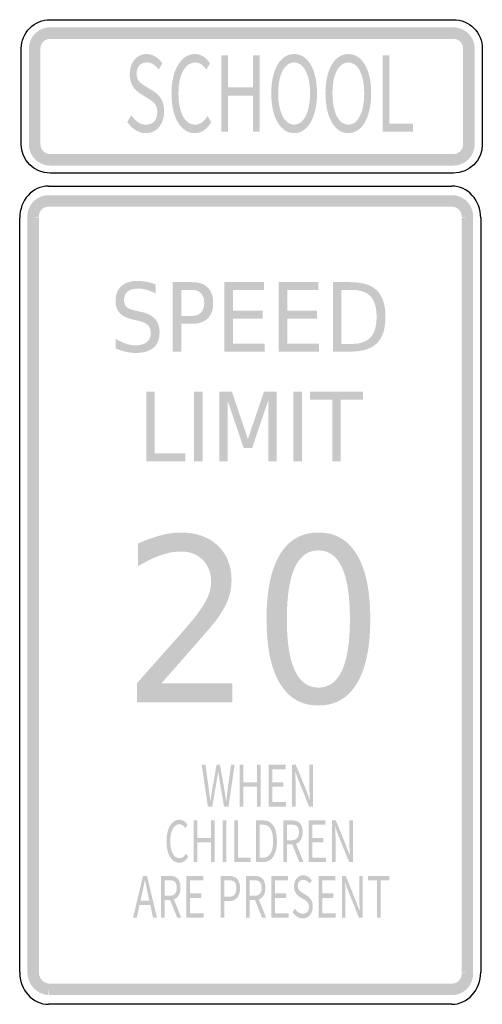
# Model space of a CAD drawing. Header units: inches. Extents: x -0.5 to 0.5, y -1.07 to 1.07.
import ezdxf

# ---------------------------------------------------------------- set-up
doc = ezdxf.new("R2010")
doc.units = ezdxf.units.IN
doc.header["$MEASUREMENT"] = 0

msp = doc.modelspace()

# ---------------------------------------------------------------- hatches: boundary and pattern name
for points in [[(-0.4343, 1.0486), (-0.4388, 1.0484), (-0.4432, 1.0477), (-0.4476, 1.0466), (-0.4518, 1.0451), (-0.4558, 1.0432), (-0.4597, 1.0409), (-0.4633, 1.0382), (-0.4666, 1.0352), (-0.4696, 1.0319), (-0.4723, 1.0283), (-0.4746, 1.0244), (-0.4765, 1.0204), (-0.478, 1.0162), (-0.4791, 1.0118), (-0.4798, 1.0074), (-0.48, 1.0029), (-0.4551, 1.0029), (-0.455, 1.0049), (-0.4547, 1.0069), (-0.4542, 1.0089), (-0.4535, 1.0108), (-0.4526, 1.0127), (-0.4516, 1.0144), (-0.4503, 1.0161), (-0.449, 1.0176), (-0.4475, 1.0189), (-0.4458, 1.0202), (-0.4441, 1.0212), (-0.4422, 1.0221), (-0.4403, 1.0228), (-0.4383, 1.0233), (-0.4363, 1.0236), (-0.4343, 1.0237), (-0.4343, 1.0486)], [(-0.4343, 1.0237), (0.4377, 1.0237), (0.4377, 1.0486), (-0.4343, 1.0486), (-0.4343, 1.0237)], [(0.4834, 1.0029), (0.4832, 1.0074), (0.4825, 1.0118), (0.4814, 1.0162), (0.4799, 1.0204), (0.478, 1.0244), (0.4757, 1.0283), (0.473, 1.0319), (0.47, 1.0352), (0.4667, 1.0382), (0.4631, 1.0409), (0.4592, 1.0432), (0.4552, 1.0451), (0.451, 1.0466), (0.4466, 1.0477), (0.4422, 1.0484), (0.4377, 1.0486), (0.4377, 1.0237), (0.4397, 1.0236), (0.4418, 1.0233), (0.4437, 1.0228), (0.4457, 1.0221), (0.4475, 1.0212), (0.4492, 1.0202), (0.4509, 1.0189), (0.4524, 1.0176), (0.4538, 1.0161), (0.455, 1.0144), (0.456, 1.0127), (0.4569, 1.0108), (0.4576, 1.0089), (0.4581, 1.0069), (0.4584, 1.0049), (0.4585, 1.0029), (0.4834, 1.0029)], [(-0.4551, 0.7953), (-0.4551, 1.0029), (-0.48, 1.0029), (-0.48, 0.7953), (-0.4551, 0.7953)], [(0.4585, 1.0029), (0.4585, 0.7953), (0.4834, 0.7953), (0.4834, 1.0029), (0.4585, 1.0029)], [(-0.0643, 0.8227), (-0.0498, 0.8227), (-0.0498, 0.9007), (0.0042, 0.9007), (0.0042, 0.8227), (0.0189, 0.8227), (0.0189, 0.988), (0.0042, 0.988), (0.0042, 0.9187), (-0.0498, 0.9187), (-0.0498, 0.988), (-0.0643, 0.988), (-0.0643, 0.8227)], [(0.2849, 0.8227), (0.3501, 0.8227), (0.3501, 0.8405), (0.2994, 0.8405), (0.2994, 0.988), (0.2849, 0.988), (0.2849, 0.8227)], [(-0.48, 0.7953), (-0.4798, 0.7908), (-0.4791, 0.7864), (-0.478, 0.782), (-0.4765, 0.7778), (-0.4746, 0.7737), (-0.4723, 0.7699), (-0.4696, 0.7663), (-0.4666, 0.763), (-0.4633, 0.76), (-0.4597, 0.7573), (-0.4558, 0.755), (-0.4518, 0.7531), (-0.4476, 0.7516), (-0.4432, 0.7505), (-0.4388, 0.7498), (-0.4343, 0.7496), (-0.4343, 0.7745), (-0.4363, 0.7746), (-0.4383, 0.7749), (-0.4403, 0.7754), (-0.4422, 0.7761), (-0.4441, 0.777), (-0.4458, 0.778), (-0.4475, 0.7792), (-0.449, 0.7806), (-0.4503, 0.7821), (-0.4516, 0.7837), (-0.4526, 0.7855), (-0.4535, 0.7873), (-0.4542, 0.7893), (-0.4547, 0.7912), (-0.455, 0.7932), (-0.4551, 0.7953), (-0.48, 0.7953)], [(0.4377, 0.7496), (0.4422, 0.7498), (0.4466, 0.7505), (0.451, 0.7516), (0.4552, 0.7531), (0.4592, 0.755), (0.4631, 0.7573), (0.4667, 0.76), (0.47, 0.763), (0.473, 0.7663), (0.4757, 0.7699), (0.478, 0.7737), (0.4799, 0.7778), (0.4814, 0.782), (0.4825, 0.7864), (0.4832, 0.7908), (0.4834, 0.7953), (0.4585, 0.7953), (0.4584, 0.7932), (0.4581, 0.7912), (0.4576, 0.7893), (0.4569, 0.7873), (0.456, 0.7855), (0.455, 0.7837), (0.4538, 0.7821), (0.4524, 0.7806), (0.4509, 0.7792), (0.4492, 0.778), (0.4475, 0.777), (0.4457, 0.7761), (0.4437, 0.7754), (0.4418, 0.7749), (0.4397, 0.7746), (0.4377, 0.7745), (0.4377, 0.7496)], [(0.4377, 0.7745), (-0.4343, 0.7745), (-0.4343, 0.7496), (0.4377, 0.7496), (0.4377, 0.7745)], [(-0.4377, 0.6855), (-0.442, 0.6853), (-0.4462, 0.6847), (-0.4504, 0.6837), (-0.4544, 0.6824), (-0.4583, 0.6806), (-0.462, 0.6785), (-0.4655, 0.6761), (-0.4688, 0.6734), (-0.4718, 0.6703), (-0.4745, 0.667), (-0.4769, 0.6635), (-0.4789, 0.6598), (-0.4806, 0.6558), (-0.4819, 0.6518), (-0.4829, 0.6476), (-0.4834, 0.6434), (-0.4836, 0.6391), (-0.4833, 0.6348), (-0.4585, 0.6375), (-0.4587, 0.6394), (-0.4586, 0.6414), (-0.4583, 0.6433), (-0.4579, 0.6452), (-0.4573, 0.647), (-0.4565, 0.6488), (-0.4556, 0.6505), (-0.4545, 0.6522), (-0.4533, 0.6537), (-0.4519, 0.6551), (-0.4504, 0.6563), (-0.4488, 0.6574), (-0.4471, 0.6584), (-0.4453, 0.6592), (-0.4435, 0.6598), (-0.4416, 0.6602), (-0.4397, 0.6605), (-0.4377, 0.6606), (-0.4377, 0.6855)], [(-0.4377, 0.6606), (0.4343, 0.6606), (0.4343, 0.6855), (-0.4377, 0.6855), (-0.4377, 0.6606)], [(0.4799, 0.6348), (0.4802, 0.6391), (0.48, 0.6434), (0.4795, 0.6476), (0.4785, 0.6518), (0.4772, 0.6558), (0.4755, 0.6598), (0.4735, 0.6635), (0.4711, 0.667), (0.4684, 0.6703), (0.4654, 0.6734), (0.4621, 0.6761), (0.4586, 0.6785), (0.4549, 0.6806), (0.451, 0.6824), (0.4469, 0.6837), (0.4428, 0.6847), (0.4386, 0.6853), (0.4343, 0.6855), (0.4343, 0.6606), (0.4362, 0.6605), (0.4382, 0.6602), (0.4401, 0.6598), (0.4419, 0.6592), (0.4437, 0.6584), (0.4454, 0.6574), (0.447, 0.6563), (0.4485, 0.6551), (0.4499, 0.6537), (0.4511, 0.6522), (0.4522, 0.6505), (0.4531, 0.6488), (0.4539, 0.647), (0.4545, 0.6452), (0.4549, 0.6433), (0.4552, 0.6414), (0.4552, 0.6394), (0.4551, 0.6375), (0.4799, 0.6348)], [(-0.4585, -0.996), (-0.4585, 0.6362), (-0.4834, 0.6362), (-0.4834, -0.996), (-0.4585, -0.996)], [(0.4551, 0.6362), (0.4551, -0.996), (0.48, -0.996), (0.48, 0.6362), (0.4551, 0.6362)], [(-0.0573, 0.4973), (0.0282, 0.4973), (0.0282, 0.4802), (-0.039, 0.4802), (-0.039, 0.4357), (0.0255, 0.4357), (0.0255, 0.4186), (-0.039, 0.4186), (-0.039, 0.3641), (0.0299, 0.3641), (0.0299, 0.347), (-0.0573, 0.347), (-0.0573, 0.4973)], [(0.0599, 0.4973), (0.1454, 0.4973), (0.1454, 0.4802), (0.0782, 0.4802), (0.0782, 0.4357), (0.1427, 0.4357), (0.1427, 0.4186), (0.0782, 0.4186), (0.0782, 0.3641), (0.1471, 0.3641), (0.1471, 0.347), (0.0599, 0.347), (0.0599, 0.4973)], [(-0.2265, 0.2601), (-0.2081, 0.2601), (-0.2081, 0.1269), (-0.1423, 0.1269), (-0.1423, 0.1098), (-0.2265, 0.1098), (-0.2265, 0.2601)], [(-0.1232, 0.2601), (-0.1048, 0.2601), (-0.1048, 0.1098), (-0.1232, 0.1098), (-0.1232, 0.2601)], [(-0.0685, 0.2601), (-0.0412, 0.2601), (-0.0067, 0.1578), (0.0279, 0.2601), (0.0552, 0.2601), (0.0552, 0.1098), (0.0374, 0.1098), (0.0374, 0.2418), (0.0025, 0.1387), (-0.0159, 0.1387), (-0.0508, 0.2418), (-0.0508, 0.1098), (-0.0685, 0.1098), (-0.0685, 0.2601)], [(0.0916, 0.2601), (0.1099, 0.2601), (0.1099, 0.1098), (0.0916, 0.1098), (0.0916, 0.2601)], [(0.1276, 0.2601), (0.242, 0.2601), (0.242, 0.243), (0.1939, 0.243), (0.1939, 0.1098), (0.1756, 0.1098), (0.1756, 0.243), (0.1276, 0.243), (0.1276, 0.2601)], [(-0.0245, -0.6372), (-0.0166, -0.6372), (-0.0166, -0.5946), (0.0129, -0.5946), (0.0129, -0.6372), (0.0209, -0.6372), (0.0209, -0.547), (0.0129, -0.547), (0.0129, -0.5848), (-0.0166, -0.5848), (-0.0166, -0.547), (-0.0245, -0.547), (-0.0245, -0.6372)], [(0.0382, -0.6372), (0.0755, -0.6372), (0.0755, -0.6274), (0.0461, -0.6274), (0.0461, -0.5946), (0.0701, -0.5946), (0.0701, -0.5849), (0.0461, -0.5849), (0.0461, -0.5566), (0.0746, -0.5566), (0.0746, -0.547), (0.0382, -0.547), (0.0382, -0.6372)], [(-0.1241, -0.7574), (-0.1161, -0.7574), (-0.1161, -0.7149), (-0.0867, -0.7149), (-0.0867, -0.7574), (-0.0787, -0.7574), (-0.0787, -0.6673), (-0.0867, -0.6673), (-0.0867, -0.705), (-0.1161, -0.705), (-0.1161, -0.6673), (-0.1241, -0.6673), (-0.1241, -0.7574)], [(-0.0614, -0.7574), (-0.0534, -0.7574), (-0.0534, -0.6673), (-0.0614, -0.6673), (-0.0614, -0.7574)], [(-0.0361, -0.7574), (-0.0006, -0.7574), (-0.0006, -0.7477), (-0.0282, -0.7477), (-0.0282, -0.6673), (-0.0361, -0.6673), (-0.0361, -0.7574)], [(0.1246, -0.7574), (0.1619, -0.7574), (0.1619, -0.7477), (0.1325, -0.7477), (0.1325, -0.7149), (0.1564, -0.7149), (0.1564, -0.7051), (0.1325, -0.7051), (0.1325, -0.6768), (0.1609, -0.6768), (0.1609, -0.6673), (0.1246, -0.6673), (0.1246, -0.7574)], [(-0.1396, -0.8777), (-0.1023, -0.8777), (-0.1023, -0.868), (-0.1316, -0.868), (-0.1316, -0.8351), (-0.1077, -0.8351), (-0.1077, -0.8254), (-0.1316, -0.8254), (-0.1316, -0.7971), (-0.1032, -0.7971), (-0.1032, -0.7875), (-0.1396, -0.7875), (-0.1396, -0.8777)], [(0.0439, -0.8777), (0.0812, -0.8777), (0.0812, -0.868), (0.0518, -0.868), (0.0518, -0.8351), (0.0758, -0.8351), (0.0758, -0.8254), (0.0518, -0.8254), (0.0518, -0.7971), (0.0803, -0.7971), (0.0803, -0.7875), (0.0439, -0.7875), (0.0439, -0.8777)], [(0.146, -0.8777), (0.1833, -0.8777), (0.1833, -0.868), (0.1539, -0.868), (0.1539, -0.8351), (0.1778, -0.8351), (0.1778, -0.8254), (0.1539, -0.8254), (0.1539, -0.7971), (0.1823, -0.7971), (0.1823, -0.7875), (0.146, -0.7875), (0.146, -0.8777)], [(0.2721, -0.8777), (0.2801, -0.8777), (0.2801, -0.7971), (0.2992, -0.7971), (0.2992, -0.7875), (0.2529, -0.7875), (0.2529, -0.7971), (0.2721, -0.7971), (0.2721, -0.8777)], [(-0.4834, -0.996), (-0.4832, -1.0008), (-0.4824, -1.0056), (-0.4813, -1.0103), (-0.4796, -1.0149), (-0.4776, -1.0193), (-0.4751, -1.0234), (-0.4722, -1.0273), (-0.469, -1.0309), (-0.4654, -1.0342), (-0.4615, -1.0371), (-0.4574, -1.0396), (-0.453, -1.0417), (-0.4485, -1.0433), (-0.4438, -1.0445), (-0.439, -1.0453), (-0.4364, -1.0205), (-0.4388, -1.0201), (-0.4411, -1.0195), (-0.4434, -1.0187), (-0.4456, -1.0177), (-0.4476, -1.0164), (-0.4495, -1.015), (-0.4513, -1.0134), (-0.4529, -1.0116), (-0.4544, -1.0096), (-0.4556, -1.0076), (-0.4566, -1.0054), (-0.4574, -1.0031), (-0.458, -1.0008), (-0.4584, -0.9984), (-0.4585, -0.996), (-0.4834, -0.996)], [(0.4343, -1.0454), (0.4386, -1.0452), (0.4428, -1.0446), (0.4469, -1.0436), (0.451, -1.0422), (0.4549, -1.0405), (0.4586, -1.0384), (0.4621, -1.036), (0.4654, -1.0332), (0.4684, -1.0302), (0.4711, -1.0269), (0.4735, -1.0233), (0.4755, -1.0196), (0.4772, -1.0157), (0.4785, -1.0116), (0.4795, -1.0074), (0.48, -1.0032), (0.4802, -0.9989), (0.4799, -0.9947), (0.4551, -0.9973), (0.4552, -0.9992), (0.4552, -1.0012), (0.4549, -1.0031), (0.4545, -1.005), (0.4539, -1.0069), (0.4531, -1.0087), (0.4522, -1.0104), (0.4511, -1.012), (0.4499, -1.0135), (0.4485, -1.0149), (0.447, -1.0161), (0.4454, -1.0173), (0.4437, -1.0182), (0.4419, -1.019), (0.4401, -1.0196), (0.4382, -1.0201), (0.4362, -1.0203), (0.4343, -1.0204), (0.4343, -1.0454)], [(0.4343, -1.0204), (-0.4377, -1.0204), (-0.4377, -1.0454), (0.4343, -1.0454), (0.4343, -1.0204)]]:
    msp.add_hatch(color=7).paths.add_polyline_path(points)
h = msp.add_hatch(color=7)
edge = h.paths.add_edge_path()
edge.add_spline(control_points=[(-0.2271, 0.8197), (-0.203, 0.8197), (-0.1878, 0.8405), (-0.1878, 0.8666), (-0.1878, 0.8912), (-0.1982, 0.9025), (-0.2116, 0.9109)], knot_values=[0, 0, 0, 0, 1, 1, 1, 2, 2, 2, 2], degree=3, periodic=0)
edge.add_line((-0.2116, 0.9109), (-0.2281, 0.921))
edge.add_spline(control_points=[(-0.2281, 0.921), (-0.2371, 0.9264), (-0.2473, 0.9325), (-0.2473, 0.9487), (-0.2473, 0.9634), (-0.2388, 0.9727), (-0.2257, 0.9727), (-0.215, 0.9727), (-0.2064, 0.9668), (-0.1993, 0.9573)], knot_values=[0, 0, 0, 0, 1, 1, 1, 2, 2, 2, 3, 3, 3, 3], degree=3, periodic=0)
edge.add_line((-0.1993, 0.9573), (-0.1918, 0.9706))
edge.add_spline(control_points=[(-0.1918, 0.9706), (-0.1998, 0.9826), (-0.212, 0.9909), (-0.2257, 0.9909), (-0.2467, 0.9909), (-0.2622, 0.9727), (-0.2622, 0.9472), (-0.2622, 0.923), (-0.2494, 0.9113), (-0.2386, 0.9048)], knot_values=[0, 0, 0, 0, 1, 1, 1, 2, 2, 2, 3, 3, 3, 3], degree=3, periodic=0)
edge.add_line((-0.2386, 0.9048), (-0.2221, 0.8944))
edge.add_spline(control_points=[(-0.2221, 0.8944), (-0.211, 0.8874), (-0.2026, 0.882), (-0.2026, 0.8648), (-0.2026, 0.8488), (-0.2116, 0.838), (-0.227, 0.838), (-0.239, 0.838), (-0.2506, 0.8461), (-0.2589, 0.8585)], knot_values=[0, 0, 0, 0, 1, 1, 1, 2, 2, 2, 3, 3, 3, 3], degree=3, periodic=0)
edge.add_line((-0.2589, 0.8585), (-0.2675, 0.8441))
edge.add_spline(control_points=[(-0.2675, 0.8441), (-0.2576, 0.8292), (-0.2435, 0.8197), (-0.2271, 0.8197)], knot_values=[0, 0, 0, 0, 1, 1, 1, 1], degree=3, periodic=0)
h = msp.add_hatch(color=7)
edge = h.paths.add_edge_path()
edge.add_spline(control_points=[(-0.1215, 0.8197), (-0.1065, 0.8197), (-0.0951, 0.8283), (-0.086, 0.8434)], knot_values=[0, 0, 0, 0, 1, 1, 1, 1], degree=3, periodic=0)
edge.add_line((-0.086, 0.8434), (-0.094, 0.8567))
edge.add_spline(control_points=[(-0.094, 0.8567), (-0.1014, 0.845), (-0.1098, 0.838), (-0.1209, 0.838), (-0.143, 0.838), (-0.1569, 0.8642), (-0.1569, 0.9059), (-0.1569, 0.9472), (-0.1422, 0.9727), (-0.1204, 0.9727), (-0.1104, 0.9727), (-0.1029, 0.9663), (-0.0967, 0.9571)], knot_values=[0, 0, 0, 0, 1, 1, 1, 2, 2, 2, 3, 3, 3, 4, 4, 4, 4], degree=3, periodic=0)
edge.add_line((-0.0967, 0.9571), (-0.0888, 0.9706))
edge.add_spline(control_points=[(-0.0888, 0.9706), (-0.0954, 0.9812), (-0.1065, 0.9909), (-0.1205, 0.9909), (-0.1499, 0.9909), (-0.1719, 0.9587), (-0.1719, 0.9052), (-0.1719, 0.8515), (-0.1504, 0.8197), (-0.1215, 0.8197)], knot_values=[0, 0, 0, 0, 1, 1, 1, 2, 2, 2, 3, 3, 3, 3], degree=3, periodic=0)
h = msp.add_hatch(color=7)
edge = h.paths.add_edge_path()
edge.add_spline(control_points=[(0.0932, 0.8197), (0.1223, 0.8197), (0.1427, 0.8529), (0.1427, 0.9059), (0.1427, 0.9589), (0.1223, 0.9909), (0.0932, 0.9909), (0.0642, 0.9909), (0.0438, 0.9589), (0.0438, 0.9059), (0.0438, 0.8529), (0.0642, 0.8197), (0.0932, 0.8197)], knot_values=[0, 0, 0, 0, 1, 1, 1, 2, 2, 2, 3, 3, 3, 4, 4, 4, 4], degree=3, periodic=0)
edge = h.paths.add_edge_path(flags=0)
edge.add_spline(control_points=[(0.0932, 0.838), (0.0724, 0.838), (0.0588, 0.8646), (0.0588, 0.9059), (0.0588, 0.9472), (0.0724, 0.9727), (0.0932, 0.9727), (0.1141, 0.9727), (0.1277, 0.9472), (0.1277, 0.9059), (0.1277, 0.8646), (0.1141, 0.838), (0.0932, 0.838)], knot_values=[0, 0, 0, 0, 1, 1, 1, 2, 2, 2, 3, 3, 3, 4, 4, 4, 4], degree=3, periodic=0)
h = msp.add_hatch(color=7)
edge = h.paths.add_edge_path()
edge.add_spline(control_points=[(0.2104, 0.8197), (0.2394, 0.8197), (0.2598, 0.8529), (0.2598, 0.9059), (0.2598, 0.9589), (0.2394, 0.9909), (0.2104, 0.9909), (0.1813, 0.9909), (0.161, 0.9589), (0.161, 0.9059), (0.161, 0.8529), (0.1813, 0.8197), (0.2104, 0.8197)], knot_values=[0, 0, 0, 0, 1, 1, 1, 2, 2, 2, 3, 3, 3, 4, 4, 4, 4], degree=3, periodic=0)
edge = h.paths.add_edge_path(flags=0)
edge.add_spline(control_points=[(0.2104, 0.838), (0.1895, 0.838), (0.176, 0.8646), (0.176, 0.9059), (0.176, 0.9472), (0.1895, 0.9727), (0.2104, 0.9727), (0.2312, 0.9727), (0.2448, 0.9472), (0.2448, 0.9059), (0.2448, 0.8646), (0.2312, 0.838), (0.2104, 0.838)], knot_values=[0, 0, 0, 0, 1, 1, 1, 2, 2, 2, 3, 3, 3, 4, 4, 4, 4], degree=3, periodic=0)
h = msp.add_hatch(color=7)
edge = h.paths.add_edge_path()
edge.add_line((-0.2059, 0.4924), (-0.2059, 0.4726))
edge.add_spline(control_points=[(-0.2059, 0.4726), (-0.2128, 0.4763), (-0.2193, 0.479), (-0.2255, 0.4808), (-0.2317, 0.4826), (-0.2376, 0.4835), (-0.2433, 0.4835), (-0.2533, 0.4835), (-0.261, 0.4814), (-0.2664, 0.4771), (-0.2718, 0.4728), (-0.2745, 0.4667), (-0.2745, 0.4588), (-0.2745, 0.4521), (-0.2727, 0.4471), (-0.2691, 0.4437), (-0.2656, 0.4403), (-0.2587, 0.4376), (-0.2487, 0.4355)], knot_values=[0, 0, 0, 0, 1, 1, 1, 2, 2, 2, 3, 3, 3, 4, 4, 4, 5, 5, 5, 6, 6, 6, 6], degree=3, periodic=0)
edge.add_line((-0.2487, 0.4355), (-0.2377, 0.433))
edge.add_spline(control_points=[(-0.2377, 0.433), (-0.224, 0.4301), (-0.2139, 0.425), (-0.2074, 0.4177), (-0.201, 0.4105), (-0.1977, 0.4007), (-0.1977, 0.3885), (-0.1977, 0.3739), (-0.2021, 0.3629), (-0.2109, 0.3554), (-0.2196, 0.3479), (-0.2325, 0.3441), (-0.2495, 0.3441), (-0.2559, 0.3441), (-0.2627, 0.3449), (-0.2699, 0.3465), (-0.2772, 0.3481), (-0.2846, 0.3505), (-0.2923, 0.3537)], knot_values=[0, 0, 0, 0, 1, 1, 1, 2, 2, 2, 3, 3, 3, 4, 4, 4, 5, 5, 5, 6, 6, 6, 6], degree=3, periodic=0)
edge.add_line((-0.2923, 0.3537), (-0.2923, 0.3746))
edge.add_spline(control_points=[(-0.2923, 0.3746), (-0.2849, 0.37), (-0.2776, 0.3665), (-0.2705, 0.3641), (-0.2634, 0.3618), (-0.2564, 0.3606), (-0.2495, 0.3606), (-0.2391, 0.3606), (-0.231, 0.3629), (-0.2253, 0.3675), (-0.2196, 0.372), (-0.2167, 0.3785), (-0.2167, 0.387), (-0.2167, 0.3944), (-0.2188, 0.4001), (-0.2229, 0.4043), (-0.227, 0.4085), (-0.2337, 0.4116), (-0.243, 0.4137)], knot_values=[0, 0, 0, 0, 1, 1, 1, 2, 2, 2, 3, 3, 3, 4, 4, 4, 5, 5, 5, 6, 6, 6, 6], degree=3, periodic=0)
edge.add_line((-0.243, 0.4137), (-0.2541, 0.4161))
edge.add_spline(control_points=[(-0.2541, 0.4161), (-0.2678, 0.4191), (-0.2777, 0.4238), (-0.2837, 0.4303), (-0.2898, 0.4367), (-0.2928, 0.4457), (-0.2928, 0.4572), (-0.2928, 0.4704), (-0.2886, 0.4809), (-0.2802, 0.4886), (-0.2718, 0.4962), (-0.2602, 0.5), (-0.2454, 0.5), (-0.2391, 0.5), (-0.2326, 0.4994), (-0.226, 0.4981), (-0.2194, 0.4969), (-0.2127, 0.4949), (-0.2059, 0.4924)], knot_values=[0, 0, 0, 0, 1, 1, 1, 2, 2, 2, 3, 3, 3, 4, 4, 4, 5, 5, 5, 6, 6, 6, 6], degree=3, periodic=0)
h = msp.add_hatch(color=7)
edge = h.paths.add_edge_path()
edge.add_line((-0.1691, 0.4973), (-0.1278, 0.4973))
edge.add_spline(control_points=[(-0.1278, 0.4973), (-0.1127, 0.4973), (-0.1012, 0.4935), (-0.0935, 0.4859), (-0.0857, 0.4783), (-0.0818, 0.4671), (-0.0818, 0.4524), (-0.0818, 0.4376), (-0.0857, 0.4264), (-0.0935, 0.4188), (-0.1012, 0.4112), (-0.1127, 0.4074), (-0.1278, 0.4074)], knot_values=[0, 0, 0, 0, 1, 1, 1, 2, 2, 2, 3, 3, 3, 4, 4, 4, 4], degree=3, periodic=0)
edge.add_line((-0.1278, 0.4074), (-0.1508, 0.4074))
edge.add_line((-0.1508, 0.4074), (-0.1508, 0.347))
edge.add_line((-0.1508, 0.347), (-0.1691, 0.347))
edge.add_line((-0.1691, 0.347), (-0.1691, 0.4973))
edge = h.paths.add_edge_path(flags=0)
edge.add_line((-0.1508, 0.4806), (-0.1508, 0.4241))
edge.add_line((-0.1508, 0.4241), (-0.1278, 0.4241))
edge.add_spline(control_points=[(-0.1278, 0.4241), (-0.1193, 0.4241), (-0.1127, 0.4266), (-0.1081, 0.4315), (-0.1034, 0.4364), (-0.1011, 0.4434), (-0.1011, 0.4524), (-0.1011, 0.4614), (-0.1034, 0.4684), (-0.1081, 0.4733), (-0.1127, 0.4782), (-0.1193, 0.4806), (-0.1278, 0.4806)], knot_values=[0, 0, 0, 0, 1, 1, 1, 2, 2, 2, 3, 3, 3, 4, 4, 4, 4], degree=3, periodic=0)
edge.add_line((-0.1278, 0.4806), (-0.1508, 0.4806))
h = msp.add_hatch(color=7)
edge = h.paths.add_edge_path()
edge.add_line((0.1771, 0.4973), (0.2146, 0.4973))
edge.add_spline(control_points=[(0.2146, 0.4973), (0.2409, 0.4973), (0.2601, 0.4913), (0.2724, 0.4792), (0.2846, 0.467), (0.2907, 0.4481), (0.2907, 0.4223), (0.2907, 0.3964), (0.2846, 0.3774), (0.2723, 0.3652), (0.26, 0.3531), (0.2407, 0.347), (0.2146, 0.347)], knot_values=[0, 0, 0, 0, 1, 1, 1, 2, 2, 2, 3, 3, 3, 4, 4, 4, 4], degree=3, periodic=0)
edge.add_line((0.2146, 0.347), (0.1771, 0.347))
edge.add_line((0.1771, 0.347), (0.1771, 0.4973))
edge = h.paths.add_edge_path(flags=0)
edge.add_line((0.1954, 0.4806), (0.1954, 0.3637))
edge.add_line((0.1954, 0.3637), (0.2175, 0.3637))
edge.add_spline(control_points=[(0.2175, 0.3637), (0.2361, 0.3637), (0.2498, 0.3684), (0.2585, 0.3778), (0.2672, 0.3872), (0.2715, 0.4021), (0.2715, 0.4223), (0.2715, 0.4425), (0.2672, 0.4572), (0.2585, 0.4666), (0.2498, 0.4759), (0.2361, 0.4806), (0.2175, 0.4806)], knot_values=[0, 0, 0, 0, 1, 1, 1, 2, 2, 2, 3, 3, 3, 4, 4, 4, 4], degree=3, periodic=0)
edge.add_line((0.2175, 0.4806), (0.1954, 0.4806))
h = msp.add_hatch(color=7)
edge = h.paths.add_edge_path()
edge.add_line((-0.1936, -0.3706), (-0.0404, -0.3706))
edge.add_line((-0.0404, -0.3706), (-0.0404, -0.4117))
edge.add_line((-0.0404, -0.4117), (-0.2465, -0.4117))
edge.add_line((-0.2465, -0.4117), (-0.2465, -0.3706))
edge.add_spline(control_points=[(-0.2465, -0.3706), (-0.2299, -0.3514), (-0.2072, -0.3257), (-0.1783, -0.2934), (-0.1495, -0.2611), (-0.1314, -0.2403), (-0.124, -0.2309), (-0.11, -0.2134), (-0.1002, -0.1985), (-0.0946, -0.1864), (-0.0891, -0.1742), (-0.0863, -0.1622), (-0.0863, -0.1505), (-0.0863, -0.1313), (-0.0923, -0.1157), (-0.1044, -0.1036), (-0.1165, -0.0915), (-0.1323, -0.0855), (-0.1518, -0.0855), (-0.1654, -0.0855), (-0.1799, -0.0881), (-0.1952, -0.0935), (-0.2105, -0.0988), (-0.2269, -0.1068), (-0.2443, -0.1176)], knot_values=[0, 0, 0, 0, 1, 1, 1, 2, 2, 2, 3, 3, 3, 4, 4, 4, 5, 5, 5, 6, 6, 6, 7, 7, 7, 8, 8, 8, 8], degree=3, periodic=0)
edge.add_line((-0.2443, -0.1176), (-0.2443, -0.0683))
edge.add_spline(control_points=[(-0.2443, -0.0683), (-0.2266, -0.0604), (-0.21, -0.0545), (-0.1946, -0.0504), (-0.1793, -0.0464), (-0.1652, -0.0444), (-0.1525, -0.0444), (-0.1188, -0.0444), (-0.092, -0.0537), (-0.072, -0.0724), (-0.0521, -0.0911), (-0.0421, -0.1161), (-0.0421, -0.1473), (-0.0421, -0.1621), (-0.0446, -0.1762), (-0.0496, -0.1895), (-0.0545, -0.2028), (-0.0636, -0.2184), (-0.0769, -0.2365)], knot_values=[0, 0, 0, 0, 1, 1, 1, 2, 2, 2, 3, 3, 3, 4, 4, 4, 5, 5, 5, 6, 6, 6, 6], degree=3, periodic=0)
edge.add_spline(control_points=[(-0.0769, -0.2365), (-0.0806, -0.2412), (-0.0921, -0.2546), (-0.1115, -0.277), (-0.1309, -0.2993), (-0.1583, -0.3305), (-0.1936, -0.3706)], knot_values=[0, 0, 0, 0, 1, 1, 1, 2, 2, 2, 2], degree=3, periodic=0)
h = msp.add_hatch(color=7)
edge = h.paths.add_edge_path()
edge.add_spline(control_points=[(0.1457, -0.0444), (0.1821, -0.0444), (0.2099, -0.0604), (0.229, -0.0924), (0.2482, -0.1243), (0.2578, -0.1708), (0.2578, -0.2317), (0.2578, -0.2924), (0.2482, -0.3387), (0.229, -0.3707), (0.2099, -0.4027), (0.1821, -0.4187), (0.1457, -0.4187), (0.1093, -0.4187), (0.0815, -0.4027), (0.0623, -0.3707), (0.0431, -0.3387), (0.0336, -0.2924), (0.0336, -0.2317), (0.0336, -0.1708), (0.0431, -0.1243), (0.0623, -0.0924), (0.0815, -0.0604), (0.1093, -0.0444), (0.1457, -0.0444)], knot_values=[0, 0, 0, 0, 1, 1, 1, 2, 2, 2, 3, 3, 3, 4, 4, 4, 5, 5, 5, 6, 6, 6, 7, 7, 7, 8, 8, 8, 8], degree=3, periodic=0)
edge = h.paths.add_edge_path(flags=0)
edge.add_spline(control_points=[(0.1457, -0.0831), (0.1231, -0.0831), (0.1061, -0.0954), (0.0947, -0.1201), (0.0833, -0.1449), (0.0775, -0.182), (0.0775, -0.2317), (0.0775, -0.2811), (0.0833, -0.3182), (0.0947, -0.3429), (0.1061, -0.3676), (0.1231, -0.38), (0.1457, -0.38), (0.1684, -0.38), (0.1854, -0.3676), (0.1968, -0.3429), (0.2081, -0.3182), (0.2138, -0.2811), (0.2138, -0.2317), (0.2138, -0.182), (0.2081, -0.1449), (0.1968, -0.1201), (0.1854, -0.0954), (0.1684, -0.0831), (0.1457, -0.0831)], knot_values=[0, 0, 0, 0, 1, 1, 1, 2, 2, 2, 3, 3, 3, 4, 4, 4, 5, 5, 5, 6, 6, 6, 7, 7, 7, 8, 8, 8, 8], degree=3, periodic=0)
h = msp.add_hatch(color=7)
edge = h.paths.add_edge_path()
edge.add_line((-0.0932, -0.6372), (-0.0837, -0.6372))
edge.add_line((-0.0837, -0.6372), (-0.0743, -0.5828))
edge.add_spline(control_points=[(-0.0743, -0.5828), (-0.0733, -0.5757), (-0.0721, -0.5691), (-0.0712, -0.5622)], knot_values=[0, 0, 0, 0, 1, 1, 1, 1], degree=3, periodic=0)
edge.add_line((-0.0712, -0.5622), (-0.0708, -0.5622))
edge.add_spline(control_points=[(-0.0708, -0.5622), (-0.0698, -0.5691), (-0.0688, -0.5757), (-0.0677, -0.5828)], knot_values=[0, 0, 0, 0, 1, 1, 1, 1], degree=3, periodic=0)
edge.add_line((-0.0677, -0.5828), (-0.0582, -0.6372))
edge.add_line((-0.0582, -0.6372), (-0.0485, -0.6372))
edge.add_line((-0.0485, -0.6372), (-0.0355, -0.547))
edge.add_line((-0.0355, -0.547), (-0.0431, -0.547))
edge.add_line((-0.0431, -0.547), (-0.0499, -0.5961))
edge.add_spline(control_points=[(-0.0499, -0.5961), (-0.051, -0.6058), (-0.0522, -0.6155), (-0.0533, -0.6254)], knot_values=[0, 0, 0, 0, 1, 1, 1, 1], degree=3, periodic=0)
edge.add_line((-0.0533, -0.6254), (-0.0538, -0.6254))
edge.add_spline(control_points=[(-0.0538, -0.6254), (-0.0554, -0.6155), (-0.0568, -0.6057), (-0.0583, -0.5961)], knot_values=[0, 0, 0, 0, 1, 1, 1, 1], degree=3, periodic=0)
edge.add_line((-0.0583, -0.5961), (-0.0671, -0.547))
edge.add_line((-0.0671, -0.547), (-0.0744, -0.547))
edge.add_line((-0.0744, -0.547), (-0.0831, -0.5961))
edge.add_spline(control_points=[(-0.0831, -0.5961), (-0.0847, -0.6058), (-0.0862, -0.6155), (-0.0876, -0.6254)], knot_values=[0, 0, 0, 0, 1, 1, 1, 1], degree=3, periodic=0)
edge.add_line((-0.0876, -0.6254), (-0.088, -0.6254))
edge.add_spline(control_points=[(-0.088, -0.6254), (-0.0892, -0.6155), (-0.0904, -0.6058), (-0.0917, -0.5961)], knot_values=[0, 0, 0, 0, 1, 1, 1, 1], degree=3, periodic=0)
edge.add_line((-0.0917, -0.5961), (-0.0984, -0.547))
edge.add_line((-0.0984, -0.547), (-0.1066, -0.547))
edge.add_line((-0.1066, -0.547), (-0.0932, -0.6372))
h = msp.add_hatch(color=7)
edge = h.paths.add_edge_path()
edge.add_line((0.0889, -0.6372), (0.0964, -0.6372))
edge.add_line((0.0964, -0.6372), (0.0964, -0.5898))
edge.add_spline(control_points=[(0.0964, -0.5898), (0.0964, -0.5803), (0.0958, -0.5707), (0.0955, -0.5616)], knot_values=[0, 0, 0, 0, 1, 1, 1, 1], degree=3, periodic=0)
edge.add_line((0.0955, -0.5616), (0.0958, -0.5616))
edge.add_line((0.0958, -0.5616), (0.1026, -0.5802))
edge.add_line((0.1026, -0.5802), (0.1256, -0.6372))
edge.add_line((0.1256, -0.6372), (0.1338, -0.6372))
edge.add_line((0.1338, -0.6372), (0.1338, -0.547))
edge.add_line((0.1338, -0.547), (0.1262, -0.547))
edge.add_line((0.1262, -0.547), (0.1262, -0.5939))
edge.add_spline(control_points=[(0.1262, -0.5939), (0.1262, -0.6032), (0.1268, -0.6134), (0.1274, -0.6224)], knot_values=[0, 0, 0, 0, 1, 1, 1, 1], degree=3, periodic=0)
edge.add_line((0.1274, -0.6224), (0.1269, -0.6224))
edge.add_line((0.1269, -0.6224), (0.1201, -0.6038))
edge.add_line((0.1201, -0.6038), (0.097, -0.547))
edge.add_line((0.097, -0.547), (0.0889, -0.547))
edge.add_line((0.0889, -0.547), (0.0889, -0.6372))
h = msp.add_hatch(color=7)
edge = h.paths.add_edge_path()
edge.add_spline(control_points=[(-0.1552, -0.759), (-0.1471, -0.759), (-0.1409, -0.7544), (-0.1359, -0.7461)], knot_values=[0, 0, 0, 0, 1, 1, 1, 1], degree=3, periodic=0)
edge.add_line((-0.1359, -0.7461), (-0.1403, -0.7389))
edge.add_spline(control_points=[(-0.1403, -0.7389), (-0.1443, -0.7453), (-0.1489, -0.7491), (-0.1549, -0.7491), (-0.167, -0.7491), (-0.1745, -0.7348), (-0.1745, -0.712), (-0.1745, -0.6895), (-0.1665, -0.6756), (-0.1546, -0.6756), (-0.1492, -0.6756), (-0.1451, -0.6791), (-0.1417, -0.6841)], knot_values=[0, 0, 0, 0, 1, 1, 1, 2, 2, 2, 3, 3, 3, 4, 4, 4, 4], degree=3, periodic=0)
edge.add_line((-0.1417, -0.6841), (-0.1374, -0.6767))
edge.add_spline(control_points=[(-0.1374, -0.6767), (-0.141, -0.6709), (-0.1471, -0.6657), (-0.1547, -0.6657), (-0.1707, -0.6657), (-0.1827, -0.6832), (-0.1827, -0.7124), (-0.1827, -0.7417), (-0.171, -0.759), (-0.1552, -0.759)], knot_values=[0, 0, 0, 0, 1, 1, 1, 2, 2, 2, 3, 3, 3, 3], degree=3, periodic=0)
h = msp.add_hatch(color=7)
edge = h.paths.add_edge_path()
edge.add_line((0.0106, -0.7574), (0.0267, -0.7574))
edge.add_spline(control_points=[(0.0267, -0.7574), (0.0458, -0.7574), (0.0561, -0.7406), (0.0561, -0.712), (0.0561, -0.6832), (0.0458, -0.6673), (0.0264, -0.6673)], knot_values=[0, 0, 0, 0, 1, 1, 1, 2, 2, 2, 2], degree=3, periodic=0)
edge.add_line((0.0264, -0.6673), (0.0106, -0.6673))
edge.add_line((0.0106, -0.6673), (0.0106, -0.7574))
edge = h.paths.add_edge_path(flags=0)
edge.add_line((0.0185, -0.7481), (0.0185, -0.6765))
edge.add_line((0.0185, -0.6765), (0.0257, -0.6765))
edge.add_spline(control_points=[(0.0257, -0.6765), (0.0406, -0.6765), (0.0479, -0.6892), (0.0479, -0.712), (0.0479, -0.7348), (0.0406, -0.7481), (0.0257, -0.7481)], knot_values=[0, 0, 0, 0, 1, 1, 1, 2, 2, 2, 2], degree=3, periodic=0)
edge.add_line((0.0257, -0.7481), (0.0185, -0.7481))
h = msp.add_hatch(color=7)
edge = h.paths.add_edge_path()
edge.add_line((0.1045, -0.7574), (0.1135, -0.7574))
edge.add_line((0.1135, -0.7574), (0.0974, -0.7179))
edge.add_spline(control_points=[(0.0974, -0.7179), (0.106, -0.715), (0.1116, -0.7066), (0.1116, -0.6925), (0.1116, -0.6738), (0.1024, -0.6673), (0.0896, -0.6673)], knot_values=[0, 0, 0, 0, 1, 1, 1, 2, 2, 2, 2], degree=3, periodic=0)
edge.add_line((0.0896, -0.6673), (0.0699, -0.6673))
edge.add_line((0.0699, -0.6673), (0.0699, -0.7574))
edge.add_line((0.0699, -0.7574), (0.0778, -0.7574))
edge.add_line((0.0778, -0.7574), (0.0778, -0.7192))
edge.add_line((0.0778, -0.7192), (0.0892, -0.7192))
edge.add_line((0.0892, -0.7192), (0.1045, -0.7574))
edge = h.paths.add_edge_path(flags=0)
edge.add_line((0.0778, -0.7101), (0.0778, -0.6765))
edge.add_line((0.0778, -0.6765), (0.0884, -0.6765))
edge.add_spline(control_points=[(0.0884, -0.6765), (0.0983, -0.6765), (0.1037, -0.6807), (0.1037, -0.6925), (0.1037, -0.7043), (0.0983, -0.7101), (0.0884, -0.7101)], knot_values=[0, 0, 0, 0, 1, 1, 1, 2, 2, 2, 2], degree=3, periodic=0)
edge.add_line((0.0884, -0.7101), (0.0778, -0.7101))
h = msp.add_hatch(color=7)
edge = h.paths.add_edge_path()
edge.add_line((0.1753, -0.7574), (0.1828, -0.7574))
edge.add_line((0.1828, -0.7574), (0.1828, -0.7101))
edge.add_spline(control_points=[(0.1828, -0.7101), (0.1828, -0.7006), (0.1822, -0.691), (0.1818, -0.6819)], knot_values=[0, 0, 0, 0, 1, 1, 1, 1], degree=3, periodic=0)
edge.add_line((0.1818, -0.6819), (0.1822, -0.6819))
edge.add_line((0.1822, -0.6819), (0.189, -0.7005))
edge.add_line((0.189, -0.7005), (0.212, -0.7574))
edge.add_line((0.212, -0.7574), (0.2202, -0.7574))
edge.add_line((0.2202, -0.7574), (0.2202, -0.6673))
edge.add_line((0.2202, -0.6673), (0.2126, -0.6673))
edge.add_line((0.2126, -0.6673), (0.2126, -0.7141))
edge.add_spline(control_points=[(0.2126, -0.7141), (0.2126, -0.7235), (0.2132, -0.7337), (0.2137, -0.7427)], knot_values=[0, 0, 0, 0, 1, 1, 1, 1], degree=3, periodic=0)
edge.add_line((0.2137, -0.7427), (0.2133, -0.7427))
edge.add_line((0.2133, -0.7427), (0.2065, -0.7241))
edge.add_line((0.2065, -0.7241), (0.1834, -0.6673))
edge.add_line((0.1834, -0.6673), (0.1753, -0.6673))
edge.add_line((0.1753, -0.6673), (0.1753, -0.7574))
h = msp.add_hatch(color=7)
h.paths.add_polyline_path([(-0.255, -0.8777), (-0.247, -0.8777), (-0.2409, -0.8501), (-0.2178, -0.8501), (-0.2117, -0.8777), (-0.2033, -0.8777), (-0.2247, -0.7875), (-0.2336, -0.7875), (-0.255, -0.8777)])
edge = h.paths.add_edge_path(flags=0)
edge.add_line((-0.2389, -0.8412), (-0.2358, -0.8273))
edge.add_spline(control_points=[(-0.2358, -0.8273), (-0.2335, -0.817), (-0.2315, -0.8073), (-0.2295, -0.7967)], knot_values=[0, 0, 0, 0, 1, 1, 1, 1], degree=3, periodic=0)
edge.add_line((-0.2295, -0.7967), (-0.2291, -0.7967))
edge.add_spline(control_points=[(-0.2291, -0.7967), (-0.2271, -0.8072), (-0.2251, -0.817), (-0.2228, -0.8273)], knot_values=[0, 0, 0, 0, 1, 1, 1, 1], degree=3, periodic=0)
edge.add_line((-0.2228, -0.8273), (-0.2198, -0.8412))
edge.add_line((-0.2198, -0.8412), (-0.2389, -0.8412))
h = msp.add_hatch(color=7)
edge = h.paths.add_edge_path()
edge.add_line((-0.1596, -0.8777), (-0.1507, -0.8777))
edge.add_line((-0.1507, -0.8777), (-0.1667, -0.8382))
edge.add_spline(control_points=[(-0.1667, -0.8382), (-0.1582, -0.8353), (-0.1525, -0.8269), (-0.1525, -0.8127), (-0.1525, -0.794), (-0.1617, -0.7875), (-0.1745, -0.7875)], knot_values=[0, 0, 0, 0, 1, 1, 1, 2, 2, 2, 2], degree=3, periodic=0)
edge.add_line((-0.1745, -0.7875), (-0.1943, -0.7875))
edge.add_line((-0.1943, -0.7875), (-0.1943, -0.8777))
edge.add_line((-0.1943, -0.8777), (-0.1863, -0.8777))
edge.add_line((-0.1863, -0.8777), (-0.1863, -0.8394))
edge.add_line((-0.1863, -0.8394), (-0.175, -0.8394))
edge.add_line((-0.175, -0.8394), (-0.1596, -0.8777))
edge = h.paths.add_edge_path(flags=0)
edge.add_line((-0.1863, -0.8303), (-0.1863, -0.7967))
edge.add_line((-0.1863, -0.7967), (-0.1757, -0.7967))
edge.add_spline(control_points=[(-0.1757, -0.7967), (-0.1658, -0.7967), (-0.1604, -0.8009), (-0.1604, -0.8127), (-0.1604, -0.8246), (-0.1658, -0.8303), (-0.1757, -0.8303)], knot_values=[0, 0, 0, 0, 1, 1, 1, 2, 2, 2, 2], degree=3, periodic=0)
edge.add_line((-0.1757, -0.8303), (-0.1863, -0.8303))
h = msp.add_hatch(color=7)
edge = h.paths.add_edge_path()
edge.add_line((-0.0653, -0.8777), (-0.0574, -0.8777))
edge.add_line((-0.0574, -0.8777), (-0.0574, -0.8418))
edge.add_line((-0.0574, -0.8418), (-0.0469, -0.8418))
edge.add_spline(control_points=[(-0.0469, -0.8418), (-0.0331, -0.8418), (-0.0237, -0.833), (-0.0237, -0.814), (-0.0237, -0.7943), (-0.0332, -0.7875), (-0.0473, -0.7875)], knot_values=[0, 0, 0, 0, 1, 1, 1, 2, 2, 2, 2], degree=3, periodic=0)
edge.add_line((-0.0473, -0.7875), (-0.0653, -0.7875))
edge.add_line((-0.0653, -0.7875), (-0.0653, -0.8777))
edge = h.paths.add_edge_path(flags=0)
edge.add_line((-0.0574, -0.8325), (-0.0574, -0.7967))
edge.add_line((-0.0574, -0.7967), (-0.0483, -0.7967))
edge.add_spline(control_points=[(-0.0483, -0.7967), (-0.0372, -0.7967), (-0.0316, -0.8008), (-0.0316, -0.814), (-0.0316, -0.8269), (-0.0369, -0.8325), (-0.048, -0.8325)], knot_values=[0, 0, 0, 0, 1, 1, 1, 2, 2, 2, 2], degree=3, periodic=0)
edge.add_line((-0.048, -0.8325), (-0.0574, -0.8325))
h = msp.add_hatch(color=7)
edge = h.paths.add_edge_path()
edge.add_line((0.0239, -0.8777), (0.0328, -0.8777))
edge.add_line((0.0328, -0.8777), (0.0168, -0.8382))
edge.add_spline(control_points=[(0.0168, -0.8382), (0.0253, -0.8353), (0.031, -0.8269), (0.031, -0.8127), (0.031, -0.794), (0.0218, -0.7875), (0.009, -0.7875)], knot_values=[0, 0, 0, 0, 1, 1, 1, 2, 2, 2, 2], degree=3, periodic=0)
edge.add_line((0.009, -0.7875), (-0.0108, -0.7875))
edge.add_line((-0.0108, -0.7875), (-0.0108, -0.8777))
edge.add_line((-0.0108, -0.8777), (-0.0028, -0.8777))
edge.add_line((-0.0028, -0.8777), (-0.0028, -0.8394))
edge.add_line((-0.0028, -0.8394), (0.0085, -0.8394))
edge.add_line((0.0085, -0.8394), (0.0239, -0.8777))
edge = h.paths.add_edge_path(flags=0)
edge.add_line((-0.0028, -0.8303), (-0.0028, -0.7967))
edge.add_line((-0.0028, -0.7967), (0.0078, -0.7967))
edge.add_spline(control_points=[(0.0078, -0.7967), (0.0177, -0.7967), (0.0231, -0.8009), (0.0231, -0.8127), (0.0231, -0.8246), (0.0177, -0.8303), (0.0078, -0.8303)], knot_values=[0, 0, 0, 0, 1, 1, 1, 2, 2, 2, 2], degree=3, periodic=0)
edge.add_line((0.0078, -0.8303), (-0.0028, -0.8303))
h = msp.add_hatch(color=7)
edge = h.paths.add_edge_path()
edge.add_spline(control_points=[(0.1121, -0.8793), (0.1253, -0.8793), (0.1336, -0.868), (0.1336, -0.8537), (0.1336, -0.8403), (0.1279, -0.8341), (0.1206, -0.8296)], knot_values=[0, 0, 0, 0, 1, 1, 1, 2, 2, 2, 2], degree=3, periodic=0)
edge.add_line((0.1206, -0.8296), (0.1116, -0.8241))
edge.add_spline(control_points=[(0.1116, -0.8241), (0.1067, -0.8211), (0.1011, -0.8178), (0.1011, -0.8089), (0.1011, -0.8009), (0.1058, -0.7959), (0.1129, -0.7959), (0.1188, -0.7959), (0.1234, -0.7991), (0.1273, -0.8043)], knot_values=[0, 0, 0, 0, 1, 1, 1, 2, 2, 2, 3, 3, 3, 3], degree=3, periodic=0)
edge.add_line((0.1273, -0.8043), (0.1314, -0.797))
edge.add_spline(control_points=[(0.1314, -0.797), (0.127, -0.7905), (0.1204, -0.7859), (0.1129, -0.7859), (0.1015, -0.7859), (0.093, -0.7959), (0.093, -0.8098), (0.093, -0.823), (0.1, -0.8293), (0.1058, -0.8329)], knot_values=[0, 0, 0, 0, 1, 1, 1, 2, 2, 2, 3, 3, 3, 3], degree=3, periodic=0)
edge.add_line((0.1058, -0.8329), (0.1149, -0.8386))
edge.add_spline(control_points=[(0.1149, -0.8386), (0.1209, -0.8424), (0.1255, -0.8453), (0.1255, -0.8547), (0.1255, -0.8634), (0.1206, -0.8693), (0.1122, -0.8693), (0.1057, -0.8693), (0.0993, -0.8649), (0.0948, -0.8581)], knot_values=[0, 0, 0, 0, 1, 1, 1, 2, 2, 2, 3, 3, 3, 3], degree=3, periodic=0)
edge.add_line((0.0948, -0.8581), (0.0901, -0.866))
edge.add_spline(control_points=[(0.0901, -0.866), (0.0955, -0.8741), (0.1032, -0.8793), (0.1121, -0.8793)], knot_values=[0, 0, 0, 0, 1, 1, 1, 1], degree=3, periodic=0)
h = msp.add_hatch(color=7)
edge = h.paths.add_edge_path()
edge.add_line((0.1967, -0.8777), (0.2042, -0.8777))
edge.add_line((0.2042, -0.8777), (0.2042, -0.8303))
edge.add_spline(control_points=[(0.2042, -0.8303), (0.2042, -0.8209), (0.2036, -0.8113), (0.2033, -0.8022)], knot_values=[0, 0, 0, 0, 1, 1, 1, 1], degree=3, periodic=0)
edge.add_line((0.2033, -0.8022), (0.2036, -0.8022))
edge.add_line((0.2036, -0.8022), (0.2104, -0.8207))
edge.add_line((0.2104, -0.8207), (0.2334, -0.8777))
edge.add_line((0.2334, -0.8777), (0.2416, -0.8777))
edge.add_line((0.2416, -0.8777), (0.2416, -0.7875))
edge.add_line((0.2416, -0.7875), (0.234, -0.7875))
edge.add_line((0.234, -0.7875), (0.234, -0.8344))
edge.add_spline(control_points=[(0.234, -0.8344), (0.234, -0.8437), (0.2346, -0.854), (0.2351, -0.8629)], knot_values=[0, 0, 0, 0, 1, 1, 1, 1], degree=3, periodic=0)
edge.add_line((0.2351, -0.8629), (0.2347, -0.8629))
edge.add_line((0.2347, -0.8629), (0.2279, -0.8444))
edge.add_line((0.2279, -0.8444), (0.2048, -0.7875))
edge.add_line((0.2048, -0.7875), (0.1967, -0.7875))
edge.add_line((0.1967, -0.7875), (0.1967, -0.8777))

# ---------------------------------------------------------------- linework, layer by layer
at = {"color": 7}
for p, q in [((-0.4377, 0.7053), (0.4343, 0.7053)), ((-0.5, -0.996), (-0.5, 0.6362)), ((0.4966, 0.6362), (0.4966, -0.996)), ((0.4343, -1.0652), (-0.4377, -1.0652))]:
    msp.add_line(p, q, dxfattribs=at)
for points in [[(-0.4343, 1.0652), (0.4377, 1.0652)], [(-0.4966, 0.7953), (-0.4966, 1.0029)], [(0.5, 1.0029), (0.5, 0.7953)], [(0.4377, 0.733), (-0.4343, 0.733)]]:
    msp.add_lwpolyline(points, dxfattribs=at)
for points in [[(-0.4966, 1.0029), (-0.4966, 1.0194), (-0.49, 1.0353), (-0.4783, 1.0469), (-0.4667, 1.0586), (-0.4508, 1.0652), (-0.4343, 1.0652)], [(0.4377, 1.0652), (0.4542, 1.0652), (0.4701, 1.0586), (0.4818, 1.0469), (0.4934, 1.0353), (0.5, 1.0194), (0.5, 1.0029)], [(-0.5, -0.996), (-0.5, -1.0143), (-0.4934, -1.0319), (-0.4818, -1.0449), (-0.4701, -1.0579), (-0.4542, -1.0652), (-0.4377, -1.0652)], [(0.4343, -1.0652), (0.4508, -1.0652), (0.4667, -1.0579), (0.4783, -1.0449), (0.49, -1.0319), (0.4966, -1.0143), (0.4966, -0.996)]]:
    msp.add_open_spline(points, degree=3, knots=[0, 0, 0, 0, 1, 1, 1, 2, 2, 2, 2], dxfattribs=at)
for points in [[(-0.4343, 0.733), (-0.4687, 0.733), (-0.4966, 0.7609), (-0.4966, 0.7953)], [(0.5, 0.7953), (0.5, 0.7609), (0.4721, 0.733), (0.4377, 0.733)], [(-0.4377, 0.7053), (-0.4721, 0.7053), (-0.5, 0.6744), (-0.5, 0.6362)], [(0.4966, 0.6362), (0.4966, 0.6744), (0.4687, 0.7053), (0.4343, 0.7053)]]:
    msp.add_open_spline(points, degree=3, dxfattribs=at)

doc.saveas('drawing.dxf')
